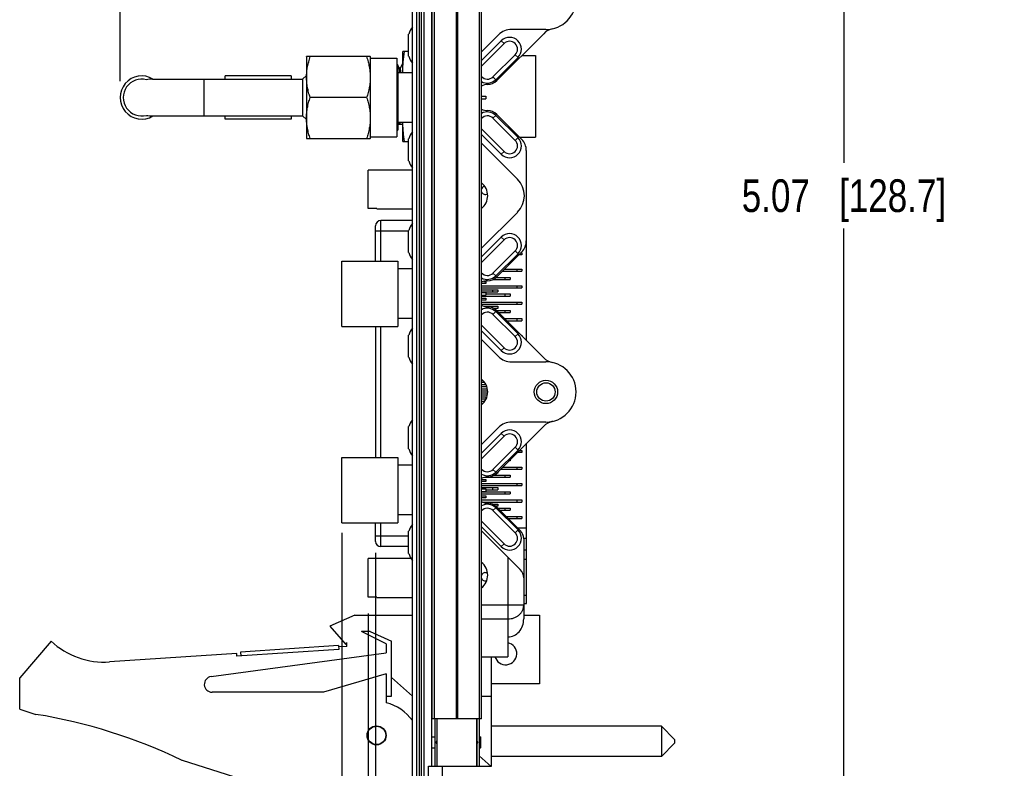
# Model space of a CAD drawing. Header units: inches. Extents: x 0.2 to 16.8, y 0.2 to 10.8.
# Tile 15 of 22: x 9.6 to 13.3, y 4 to 6.8. Entities that reach past the tile are written whole.
import ezdxf

# ---------------------------------------------------------------- set-up
doc = ezdxf.new("R2010")
doc.units = ezdxf.units.IN
doc.header["$LTSCALE"] = 0.935
doc.header["$MEASUREMENT"] = 0
doc.layers.get('0').update_dxf_attribs({"linetype": 'CONTINUOUS'})
doc.layers.add('DIMENSIONS', color=7, linetype='CONTINUOUS')
doc.styles.get("Standard").update_dxf_attribs({"font": 'txt', "width": 0.8})
doc.dimstyles.new('DIMSTYLE_1', dxfattribs={"dimtxt": 0.125, "dimasz": 0.18, "dimexe": 0.125, "dimexo": 0.0625, "dimgap": 0.09, "dimtad": 0, "dimtih": 1, "dimtoh": 1, "dimzin": 4, "dimdsep": 46, "dimtxsty": 'STANDARD', "dimblk": '_FILLED', "dimblk1": '_FILLED', "dimblk2": '_FILLED', "dimcen": 0.09, "dimadec": 0, "dimazin": 0, "dimtp": 0.01, "dimtm": 0.01, "dimtfac": 1, "dimtofl": 0, "dimtmove": 0, "dimatfit": 3, "dimldrblk": '_FILLED', "dimfxl": 1, "dimtolj": 1, "dimtzin": 4, "dimarcsym": 0})
doc.dimstyles.new('DIMSTYLE_2', dxfattribs={"dimtxt": 0.125, "dimasz": 0.18, "dimexe": 0.125, "dimexo": 0.0625, "dimgap": 0.0625, "dimtad": 0, "dimtih": 1, "dimtoh": 1, "dimzin": 4, "dimdsep": 46, "dimtxsty": 'STANDARD', "dimblk": '_FILLED', "dimblk1": '_FILLED', "dimblk2": '_FILLED', "dimcen": 0.09, "dimadec": 0, "dimazin": 0, "dimtp": 0.01, "dimtm": 0.01, "dimtfac": 1, "dimtofl": 0, "dimtmove": 0, "dimatfit": 3, "dimldrblk": '_FILLED', "dimfxl": 1, "dimtolj": 1, "dimtzin": 4, "dimarcsym": 0})

# ---------------------------------------------------------------- blocks, each defined once
blk = doc.blocks.new('*D24')
at = {"layer": 'DIMENSIONS', "color": 2, "linetype": 'CONTINUOUS'}
blk.add_line((9.9462, 6.5836), (9.9462, 9.1171), dxfattribs=at)
at = {"layer": 'DIMENSIONS', "color": 2, "linetype": 'CONTINUOUS', "insert": (9.8837, 9.1796), "char_height": 0.125, "width": 1.125, "attachment_point": 1, "rotation": 90, "line_spacing_factor": 0.9}
blk.add_mtext('1.23{\\Ftxt.shx;\\W1.000000;\\H0.125000; }[31.3]', dxfattribs=at)
blk = doc.blocks.new('_FILLED')
at = {"color": 0, "linetype": 'BYBLOCK'}
blk.add_solid([(0, 0), (-1, 0.174), (-1, -0.174)], dxfattribs=at)
blk = doc.blocks.new('*D25')
at = {"layer": 'DIMENSIONS', "color": 2, "linetype": 'CONTINUOUS'}
for p, q in [((10.7927, 4.8582), (10.7927, 3.4245)), ((10.7927, 3.4245), (10.4691, 3.2534)), ((10.4691, 3.2534), (10.4691, 3.1042))]:
    blk.add_line(p, q, dxfattribs=at)
at = {"layer": 'DIMENSIONS', "color": 2, "linetype": 'CONTINUOUS', "insert": (10.4066, 3.0417), "char_height": 0.125, "width": 1.225, "attachment_point": 3, "rotation": 90, "line_spacing_factor": 0.9}
blk.add_mtext('6X .39{\\Ftxt.shx;\\W1.000000;\\H0.125000; }[9.8]', dxfattribs=at)
blk = doc.blocks.new('*D26')
at = {"layer": 'DIMENSIONS', "color": 2, "linetype": 'CONTINUOUS'}
blk.add_line((10.9219, 4.7819), (10.9219, 3.1042), dxfattribs=at)
at = {"layer": 'DIMENSIONS', "color": 2, "linetype": 'CONTINUOUS', "insert": (10.8594, 3.0417), "char_height": 0.125, "width": 0.925, "attachment_point": 3, "rotation": 90, "line_spacing_factor": 0.9}
blk.add_mtext('.26{\\Ftxt.shx;\\W1.000000;\\H0.125000; }[6.5]', dxfattribs=at)
blk = doc.blocks.new('*D27')
at = {"layer": 'DIMENSIONS', "color": 2, "linetype": 'CONTINUOUS'}
for p, q in [((10.8934, 4.5497), (10.8934, 3.3278)), ((10.8934, 3.3278), (10.7178, 3.2297)), ((10.7178, 3.2297), (10.7178, 3.1042))]:
    blk.add_line(p, q, dxfattribs=at)
at = {"layer": 'DIMENSIONS', "color": 2, "linetype": 'CONTINUOUS', "insert": (10.6553, 3.0417), "char_height": 0.125, "width": 1.225, "attachment_point": 3, "rotation": 90, "line_spacing_factor": 0.9}
blk.add_mtext('2X .28{\\Ftxt.shx;\\W1.000000;\\H0.125000; }[7.2]', dxfattribs=at)
blk = doc.blocks.new('*D28')
at = {"layer": 'DIMENSIONS', "color": 2, "linetype": 'CONTINUOUS'}
for p, q in [((11.1862, 8.6796), (12.8358, 8.6796)), ((12.7108, 8.6796), (12.7108, 6.2711)), ((12.7108, 3.6126), (12.7108, 6.0211)), ((11.1862, 3.6126), (12.8358, 3.6126))]:
    blk.add_line(p, q, dxfattribs=at)
at = {"layer": 'DIMENSIONS', "color": 2, "linetype": 'CONTINUOUS', "xscale": 0.18, "yscale": 0.18, "zscale": 0.18}
for p, rotation in [((12.7108, 8.6796), 90), ((12.7108, 3.6126), 270)]:
    blk.add_blockref('_FILLED', p, dxfattribs=dict(at, rotation=rotation))
at = {"layer": 'DIMENSIONS', "color": 2, "linetype": 'CONTINUOUS', "insert": (12.7108, 6.2086), "char_height": 0.125, "width": 1.225, "attachment_point": 2, "line_spacing_factor": 0.9}
blk.add_mtext('5.07{\\Ftxt.shx;\\W1.000000;\\H0.125000; }[128.7]', dxfattribs=at)

msp = doc.modelspace()

# ---------------------------------------------------------------- linework, layer by layer
at = {"color": 7, "linetype": 'CONTINUOUS'}
for p, q in [((11.0627, 3.6246), (11.0627, 8.6696)), ((11.0777, 8.6496), (11.0777, 3.6446)), ((11.1387, 4.1476), (11.1387, 8.1476)), ((11.3267, 4.1476), (11.3267, 8.1476)), ((11.5727, 6.7811), (11.4413, 6.7811)), ((11.0483, 6.6787), (11.0483, 6.7635)), ((11.3267, 6.6954), (11.3919, 6.7606)), ((11.3267, 6.6622), (11.4022, 6.7377)), ((11.3845, 6.5857), (11.564, 6.7651)), ((11.0257, 6.6161), (11.0257, 6.6971)), ((11.0483, 6.6971), (11.0257, 6.6971)), ((11.328, 6.6423), (11.4128, 6.7271)), ((10.6577, 6.6765), (10.6582, 6.6773)), ((10.6577, 6.6765), (10.6577, 6.3657)), ((10.9017, 6.6773), (10.6582, 6.6773)), ((10.9022, 6.6765), (10.9016, 6.6773)), ((10.9022, 6.3657), (10.9022, 6.6764)), ((10.9022, 6.6711), (11.0037, 6.6711)), ((11.0037, 6.6711), (11.0037, 6.3711)), ((11.4553, 6.6847), (11.3704, 6.5999)), ((11.4659, 6.6741), (11.381, 6.5892)), ((11.4804, 6.6816), (11.5331, 6.6816)), ((11.5331, 6.6816), (11.5331, 6.3696)), ((11.0054, 6.6467), (11.0037, 6.6498)), ((11.0037, 6.6461), (11.0071, 6.6461)), ((11.0071, 6.6461), (11.0071, 6.3961)), ((11.0129, 6.6339), (11.0071, 6.6438)), ((11.0129, 6.6338), (11.0128, 6.6339)), ((11.0129, 6.6339), (11.0128, 6.6339)), ((11.0136, 6.6333), (11.0129, 6.6338)), ((11.0252, 6.6504), (11.0157, 6.6339)), ((11.0157, 6.6339), (11.0157, 6.6339)), ((11.0252, 6.6504), (11.0255, 6.6506)), ((10.0694, 6.5916), (10.6427, 6.5916)), ((10.3473, 6.5916), (10.3473, 6.6036)), ((10.5993, 6.6036), (10.3473, 6.6036)), ((10.5993, 6.6036), (10.5993, 6.5916)), ((10.6427, 6.5916), (10.6427, 6.4506)), ((10.6432, 6.5911), (10.6577, 6.6056)), ((11.0627, 6.6161), (11.0071, 6.6161)), ((10.8878, 6.5211), (10.672, 6.5211)), ((11.3267, 6.5261), (11.3427, 6.5261)), ((11.3267, 6.5161), (11.3427, 6.5161)), ((11.3427, 6.5261), (11.3427, 6.5161)), ((10.0694, 6.4506), (10.6427, 6.4506)), ((10.3473, 6.4386), (10.3473, 6.4506)), ((10.5993, 6.4386), (10.3473, 6.4386)), ((10.5993, 6.4506), (10.5993, 6.4386)), ((10.6432, 6.4511), (10.6577, 6.4366)), ((11.3704, 6.4423), (11.4553, 6.3574)), ((11.381, 6.4529), (11.4659, 6.3681)), ((11.4801, 6.3609), (11.3845, 6.4564)), ((11.0037, 6.3961), (11.0071, 6.3961)), ((11.0627, 6.4261), (11.0071, 6.4261)), ((11.0071, 6.4192), (11.0255, 6.4192)), ((11.0091, 6.4195), (11.0091, 6.4192)), ((11.0141, 6.4253), (11.0141, 6.4257)), ((11.0255, 6.4193), (11.0247, 6.4254)), ((11.0257, 6.3531), (11.0257, 6.4261)), ((11.0259, 6.4247), (11.0258, 6.4261)), ((11.4128, 6.315), (11.328, 6.3999)), ((10.6577, 6.3657), (10.6582, 6.3648)), ((10.6582, 6.3648), (10.9017, 6.3648)), ((10.9022, 6.3657), (10.9017, 6.3648)), ((10.9022, 6.3711), (11.0037, 6.3711)), ((11.0483, 6.2787), (11.0483, 6.3635)), ((11.4022, 6.3044), (11.3267, 6.38)), ((11.4714, 6.3696), (11.5331, 6.3696)), ((11.0257, 6.3531), (11.0483, 6.3531)), ((11.4637, 6.2097), (11.3267, 6.3468)), ((11.4977, 6.3185), (11.4977, 5.9737)), ((10.8934, 6.0965), (10.8934, 6.2439)), ((10.9269, 6.2439), (10.8934, 6.2439)), ((10.9269, 6.2439), (10.9269, 6.245)), ((10.9269, 6.245), (11.0627, 6.245)), ((11.4986, 6.2686), (11.4977, 6.2686)), ((11.4986, 5.5923), (11.4986, 6.2686)), ((11.4977, 6.2371), (11.4986, 6.2371)), ((10.9269, 6.0965), (10.8934, 6.0965)), ((10.9269, 6.0954), (10.9269, 6.0965)), ((10.9269, 6.0954), (11.0627, 6.0954)), ((11.3267, 6.0993), (11.3291, 6.0993)), ((11.4977, 6.0993), (11.4986, 6.0993)), ((11.3267, 5.9454), (11.4637, 6.0824)), ((11.4977, 6.0639), (11.4986, 6.0639)), ((10.9219, 5.8961), (10.9219, 6.0314)), ((11.0627, 6.0511), (10.9416, 6.0511)), ((11.4977, 6.0186), (11.4986, 6.0186)), ((11.0483, 5.9287), (11.0483, 6.0135)), ((11.3267, 5.9122), (11.4022, 5.9877)), ((11.328, 5.8923), (11.4128, 5.9771)), ((11.4977, 5.9793), (11.4986, 5.9793)), ((11.4553, 5.9347), (11.3704, 5.8499)), ((11.4659, 5.9241), (11.381, 5.8392)), ((11.3845, 5.8357), (11.4801, 5.9312)), ((11.4809, 5.9202), (11.469, 5.9202)), ((11.4769, 5.9281), (11.4809, 5.9281)), ((11.4809, 5.9281), (11.4809, 5.9202)), ((10.7927, 5.8961), (11.0071, 5.8961)), ((10.7927, 5.6461), (10.7927, 5.8961)), ((11.0071, 5.8961), (11.0071, 5.6461)), ((11.0627, 5.8661), (11.0071, 5.8661)), ((11.3823, 5.8336), (11.4357, 5.8336)), ((11.406, 5.8572), (11.4809, 5.8572)), ((11.4139, 5.8651), (11.4809, 5.8651)), ((11.4357, 5.8336), (11.4357, 5.8257)), ((11.4809, 5.8651), (11.4809, 5.8572)), ((11.3431, 5.81), (11.3267, 5.81)), ((11.3267, 5.8021), (11.4809, 5.8021)), ((11.3267, 5.7942), (11.4809, 5.7942)), ((11.3353, 5.8178), (11.3431, 5.8178)), ((11.3431, 5.8178), (11.3431, 5.81)), ((11.3702, 5.8257), (11.4357, 5.8257)), ((11.4809, 5.8021), (11.4809, 5.7942)), ((11.3267, 5.7863), (11.3884, 5.7863)), ((11.3267, 5.7785), (11.3884, 5.7785)), ((11.3267, 5.7761), (11.3427, 5.7761)), ((11.3267, 5.7661), (11.3427, 5.7661)), ((11.3267, 5.7627), (11.4357, 5.7627)), ((11.3267, 5.7548), (11.3431, 5.7548)), ((11.3427, 5.7761), (11.3427, 5.7661)), ((11.3427, 5.7706), (11.4357, 5.7706)), ((11.3431, 5.7548), (11.3431, 5.747)), ((11.3884, 5.7863), (11.3884, 5.7785)), ((11.4357, 5.7706), (11.4357, 5.7627)), ((11.3431, 5.747), (11.3267, 5.747)), ((11.3267, 5.7391), (11.4809, 5.7391)), ((11.3267, 5.7312), (11.4809, 5.7312)), ((11.3358, 5.7233), (11.3884, 5.7233)), ((11.3884, 5.7233), (11.3884, 5.7155)), ((11.4809, 5.7391), (11.4809, 5.7312)), ((11.3704, 5.6923), (11.4553, 5.6074)), ((11.3884, 5.7155), (11.3721, 5.7155)), ((11.381, 5.7029), (11.4659, 5.6181)), ((11.3845, 5.7076), (11.4357, 5.7076)), ((11.564, 5.527), (11.3845, 5.7064)), ((11.3913, 5.6997), (11.4357, 5.6997)), ((11.4357, 5.7076), (11.4357, 5.6997)), ((10.7927, 5.6461), (11.0071, 5.6461)), ((10.9219, 5.6461), (10.9219, 5.1461)), ((11.0627, 5.6761), (11.0071, 5.6761)), ((11.4128, 5.565), (11.328, 5.6499)), ((11.4149, 5.6761), (11.4809, 5.6761)), ((11.4228, 5.6682), (11.4809, 5.6682)), ((11.4809, 5.6761), (11.4809, 5.6682)), ((11.0483, 5.5287), (11.0483, 5.6135)), ((11.4022, 5.5544), (11.3267, 5.63)), ((11.4779, 5.6131), (11.4809, 5.6131)), ((11.4809, 5.6131), (11.4809, 5.6101)), ((11.3919, 5.5316), (11.3267, 5.5968)), ((11.4413, 5.5111), (11.5727, 5.5111)), ((11.3267, 5.4399), (11.331, 5.4399)), ((11.3388, 5.432), (11.3267, 5.432)), ((11.3267, 5.4241), (11.3435, 5.4241)), ((11.3267, 5.4163), (11.3468, 5.4163)), ((11.3267, 5.4084), (11.3489, 5.4084)), ((11.3267, 5.4005), (11.35, 5.4005)), ((11.3267, 5.3926), (11.35, 5.3926)), ((11.3267, 5.3848), (11.3491, 5.3848)), ((11.3267, 5.3769), (11.3431, 5.3769)), ((11.3431, 5.369), (11.3267, 5.369)), ((11.3267, 5.3611), (11.3394, 5.3611)), ((11.3267, 5.3533), (11.3332, 5.3533)), ((11.3431, 5.3769), (11.3431, 5.369)), ((11.3845, 5.0857), (11.564, 5.2651)), ((11.5727, 5.2811), (11.4413, 5.2811)), ((11.0483, 5.1787), (11.0483, 5.2635)), ((11.3267, 5.1954), (11.3919, 5.2606)), ((11.3267, 5.1622), (11.4022, 5.2377)), ((11.328, 5.1423), (11.4128, 5.2271)), ((11.4986, 4.5875), (11.4986, 5.1998)), ((11.4553, 5.1847), (11.3704, 5.0999)), ((11.4659, 5.1741), (11.381, 5.0892)), ((11.4809, 5.1643), (11.4631, 5.1643)), ((11.471, 5.1722), (11.4809, 5.1722)), ((11.4809, 5.1722), (11.4809, 5.1643)), ((10.7927, 5.1461), (11.0071, 5.1461)), ((10.7927, 4.8961), (10.7927, 5.1461)), ((11.0071, 5.1461), (11.0071, 4.8961)), ((11.0627, 5.1161), (11.0071, 5.1161)), ((11.4357, 5.1328), (11.4316, 5.1328)), ((11.4357, 5.1368), (11.4357, 5.1328)), ((11.374, 5.0777), (11.4357, 5.0777)), ((11.3884, 5.0856), (11.3844, 5.0856)), ((11.3884, 5.0896), (11.3884, 5.0856)), ((11.4001, 5.1013), (11.4809, 5.1013)), ((11.408, 5.1092), (11.4809, 5.1092)), ((11.4357, 5.0777), (11.4357, 5.0698)), ((11.4809, 5.1092), (11.4809, 5.1013)), ((11.3267, 5.0619), (11.3431, 5.0619)), ((11.3431, 5.0541), (11.3267, 5.0541)), ((11.3267, 5.0462), (11.4809, 5.0462)), ((11.3395, 5.0698), (11.4357, 5.0698)), ((11.3431, 5.0619), (11.3431, 5.0541)), ((11.4809, 5.0462), (11.4809, 5.0383)), ((11.3267, 5.0383), (11.4809, 5.0383)), ((11.3267, 5.0304), (11.3884, 5.0304)), ((11.3267, 5.0261), (11.3427, 5.0261)), ((11.3267, 5.0161), (11.3427, 5.0161)), ((11.3267, 5.0147), (11.4357, 5.0147)), ((11.3267, 5.0068), (11.4357, 5.0068)), ((11.3427, 5.0261), (11.3427, 5.0161)), ((11.3427, 5.0226), (11.3884, 5.0226)), ((11.3884, 5.0304), (11.3884, 5.0226)), ((11.4357, 5.0147), (11.4357, 5.0068)), ((11.3267, 4.9989), (11.3431, 4.9989)), ((11.3431, 4.9911), (11.3267, 4.9911)), ((11.3267, 4.9832), (11.4809, 4.9832)), ((11.3306, 4.9753), (11.4809, 4.9753)), ((11.3431, 4.9989), (11.3431, 4.9911)), ((11.3687, 4.9674), (11.3884, 4.9674)), ((11.3884, 4.9674), (11.3884, 4.9596)), ((11.4809, 4.9832), (11.4809, 4.9753)), ((11.3704, 4.9429), (11.4553, 4.858)), ((11.3884, 4.9596), (11.3809, 4.9596)), ((11.381, 4.9535), (11.4659, 4.8687)), ((11.4745, 4.8663), (11.3841, 4.9566)), ((11.389, 4.9517), (11.4357, 4.9517)), ((11.3969, 4.9438), (11.4357, 4.9438)), ((11.4357, 4.9517), (11.4357, 4.9438)), ((10.7927, 4.8961), (11.0071, 4.8961)), ((10.9219, 4.8248), (10.9219, 4.8961)), ((11.0627, 4.9261), (11.0071, 4.9261)), ((11.4128, 4.8156), (11.328, 4.9005)), ((11.4205, 4.9202), (11.4809, 4.9202)), ((11.4284, 4.9123), (11.4809, 4.9123)), ((11.4809, 4.9202), (11.4809, 4.9123)), ((11.0483, 4.7787), (11.0483, 4.8635)), ((11.4022, 4.805), (11.3267, 4.8806)), ((11.4745, 4.7173), (11.3267, 4.8652)), ((11.4638, 4.8769), (11.4986, 4.8769)), ((11.4877, 4.8375), (11.4986, 4.8375)), ((11.4877, 4.8344), (11.4877, 4.529)), ((11.0483, 4.805), (10.9416, 4.805)), ((11.4877, 4.7922), (11.4986, 4.7922)), ((10.9269, 4.7596), (10.8934, 4.7596)), ((10.8934, 4.6122), (10.8934, 4.7596)), ((10.9269, 4.7608), (11.0571, 4.7608)), ((10.9269, 4.7596), (10.9269, 4.7608)), ((11.4877, 4.7568), (11.4986, 4.7568)), ((10.9269, 4.6122), (10.8934, 4.6122)), ((10.9269, 4.6111), (10.9269, 4.6122)), ((10.9269, 4.6111), (11.0627, 4.6111)), ((11.4877, 4.619), (11.4986, 4.619)), ((11.4877, 4.5875), (11.4986, 4.5875)), ((10.8427, 4.5437), (10.7477, 4.5007)), ((10.8427, 4.5437), (11.0627, 4.5437)), ((11.4877, 4.5437), (11.5477, 4.5437)), ((11.5477, 4.5437), (11.5477, 4.2807)), ((10.7477, 4.5007), (10.8077, 4.4307)), ((10.9008, 4.4807), (10.8687, 4.4807)), ((10.9627, 4.4337), (10.8687, 4.4807)), ((10.9008, 4.4807), (10.9827, 4.4437)), ((9.6827, 4.4437), (9.5627, 4.3037)), ((10.8077, 4.4307), (10.8127, 4.4382)), ((10.8127, 4.4237), (10.8127, 4.4382)), ((10.9827, 4.2337), (10.9827, 4.4437)), ((11.4277, 4.4598), (11.4277, 4.3844)), ((10.7814, 4.4116), (10.3922, 4.3861)), ((10.7804, 4.4266), (10.4062, 4.4021)), ((10.4062, 4.4021), (10.4072, 4.3871)), ((10.7804, 4.4266), (10.7814, 4.4116)), ((10.8127, 4.4237), (10.7807, 4.4216)), ((10.9627, 4.4337), (10.9627, 4.3987)), ((10.3916, 4.3961), (9.9062, 4.3643)), ((10.2936, 4.3084), (10.9627, 4.3987)), ((10.3922, 4.3861), (10.3916, 4.3961)), ((11.3267, 4.3844), (11.4277, 4.3844)), ((11.3637, 4.3844), (11.3637, 3.9647)), ((9.5627, 4.1837), (9.5627, 4.3037)), ((10.9627, 4.3187), (10.7227, 4.2487)), ((10.9627, 4.3187), (10.9627, 4.2087)), ((10.9827, 4.3053), (11.0627, 4.2338)), ((11.5477, 4.2807), (11.3637, 4.2807)), ((10.7227, 4.2487), (10.2977, 4.2487)), ((10.9627, 4.2337), (10.9827, 4.2337)), ((11.3267, 4.2337), (11.3637, 4.2337)), ((9.5627, 4.1837), (9.6247, 4.1641)), ((11.3267, 4.1476), (11.1387, 4.1476)), ((12.0137, 4.1185), (11.3637, 4.1185)), ((12.0637, 4.0685), (12.0137, 4.1185)), ((12.0137, 4.1185), (12.0137, 4.0035)), ((11.136, 4.0766), (11.137, 4.0776)), ((11.136, 4.0766), (11.136, 4.0376)), ((11.137, 4.0776), (11.1477, 4.0776)), ((11.137, 4.0366), (11.137, 4.0776)), ((11.3177, 4.0776), (11.323, 4.0776)), ((11.324, 4.0766), (11.323, 4.0776)), ((11.323, 4.0366), (11.323, 4.0776)), ((11.324, 4.0376), (11.324, 4.0765)), ((12.0637, 4.0685), (12.0637, 4.0535)), ((11.136, 4.0376), (11.137, 4.0366)), ((11.137, 4.0366), (11.1477, 4.0366)), ((11.3177, 4.0366), (11.323, 4.0366)), ((11.324, 4.0376), (11.323, 4.0366)), ((12.0637, 4.0535), (12.0137, 4.0035)), ((10.1826, 3.9884), (10.5627, 3.8687)), ((11.3177, 4.0058), (11.3637, 3.9647)), ((12.0137, 4.0035), (11.3637, 4.0035)), ((11.3637, 3.9647), (11.1777, 3.9647))]:
    msp.add_line(p, q, dxfattribs=at)
at = {"color": 9, "linetype": 'CONTINUOUS'}
for p, q in [((11.0897, 3.6126), (11.0897, 8.6796)), ((11.0957, 8.6796), (11.0957, 3.6126)), ((11.1077, 3.6126), (11.1077, 8.6796)), ((11.1369, 4.0776), (11.1369, 8.2181)), ((11.1476, 4.1476), (11.1476, 8.1476)), ((11.2295, 8.1476), (11.2295, 4.1476)), ((11.2358, 4.1476), (11.2358, 8.1476)), ((11.3177, 8.1476), (11.3177, 4.1476)), ((11.4022, 6.7377), (11.4128, 6.7271)), ((11.4553, 6.6847), (11.4659, 6.6741)), ((10.2677, 6.4506), (10.2677, 6.5916)), ((11.381, 6.5892), (11.3704, 6.5999)), ((11.3704, 6.4423), (11.381, 6.4529)), ((11.3267, 6.3986), (11.328, 6.3999)), ((11.4659, 6.3681), (11.4553, 6.3574)), ((11.4128, 6.315), (11.4022, 6.3044)), ((10.9416, 5.8961), (10.9416, 6.0511)), ((10.9219, 6.0117), (11.0483, 6.0117)), ((11.4022, 5.9877), (11.4128, 5.9771)), ((11.4553, 5.9347), (11.4659, 5.9241)), ((11.381, 5.8392), (11.3704, 5.8499)), ((11.416, 5.8336), (11.416, 5.8257)), ((11.4612, 5.8651), (11.4612, 5.8572)), ((11.4612, 5.8021), (11.4612, 5.7942)), ((11.3687, 5.7863), (11.3687, 5.7785)), ((11.416, 5.7706), (11.416, 5.7627)), ((11.3687, 5.7233), (11.3687, 5.7171)), ((11.4612, 5.7391), (11.4612, 5.7312)), ((11.3704, 5.6923), (11.381, 5.7029)), ((11.416, 5.7076), (11.416, 5.6997)), ((10.9416, 5.1461), (10.9416, 5.6461)), ((11.3267, 5.6486), (11.328, 5.6499)), ((11.4612, 5.6761), (11.4612, 5.6682)), ((11.4659, 5.6181), (11.4553, 5.6074)), ((11.4128, 5.565), (11.4022, 5.5544)), ((11.4022, 5.2377), (11.4128, 5.2271)), ((11.4553, 5.1847), (11.4659, 5.1741)), ((11.381, 5.0892), (11.3704, 5.0999)), ((11.416, 5.0777), (11.416, 5.0698)), ((11.4612, 5.1092), (11.4612, 5.1013)), ((11.4612, 5.0462), (11.4612, 5.0383)), ((11.3687, 5.0304), (11.3687, 5.0226)), ((11.416, 5.0147), (11.416, 5.0068)), ((11.4612, 4.9832), (11.4612, 4.9753)), ((11.3704, 4.9429), (11.381, 4.9535)), ((11.416, 4.9517), (11.416, 4.9438)), ((10.9416, 4.805), (10.9416, 4.8961)), ((11.3267, 4.8992), (11.328, 4.9005)), ((11.4612, 4.9202), (11.4612, 4.9123)), ((11.4659, 4.8687), (11.4553, 4.858)), ((11.0483, 4.8444), (10.9219, 4.8444)), ((11.4128, 4.8156), (11.4022, 4.805)), ((11.4277, 4.7642), (11.4277, 4.4598)), ((11.4877, 4.5807), (11.3267, 4.5807)), ((11.3267, 4.5288), (11.4277, 4.5288)), ((11.1553, 4.1476), (11.1553, 4.0624)), ((11.1577, 3.9666), (11.1577, 4.1476)), ((11.3077, 4.1476), (11.3077, 3.9666)), ((11.31, 4.0624), (11.31, 4.1476)), ((11.1369, 3.9666), (11.1369, 4.0366)), ((11.1553, 4.0518), (11.1553, 3.9666)), ((11.31, 3.9666), (11.31, 4.0518))]:
    msp.add_line(p, q, dxfattribs=at)
at = {"color": 6, "linetype": 'CONTINUOUS'}
for p, q in [((11.1477, 4.1476), (11.1477, 3.9666)), ((11.3177, 4.1476), (11.3177, 3.9666)), ((11.1237, 3.9666), (11.3177, 3.9666)), ((11.1237, 3.6126), (11.1237, 3.9666)), ((11.1777, 3.6126), (11.1777, 3.9667))]:
    msp.add_line(p, q, dxfattribs=at)
at = {"color": 7, "linetype": 'CONTINUOUS'}
msp.add_lwpolyline([(11.0157, 6.6339), (11.0156, 6.6338), (11.0142, 6.6331), (11.0136, 6.6333)], dxfattribs=at)
for centre, radius in [((11.5727, 5.3961), 0.0445), ((11.5727, 5.3961), 0.035), ((10.9257, 4.0837), 0.0365), ((10.9257, 4.0837), 0.035)]:
    msp.add_circle(centre, radius, dxfattribs=at)
for centre, radius, start, end in [((11.5727, 6.8961), 0.115, 270, 90), ((11.1586, 6.7211), 0.1181, 144.3567, 158.9605), ((11.4413, 6.7111), 0.07, 90, 135), ((11.6135, 6.7156), 0.07, 102.7438, 135), ((11.434, 6.7059), 0.045, 315, 135), ((11.434, 6.7059), 0.03, 315, 135), ((11.1586, 6.7211), 0.1181, 201.0395, 215.6742), ((11.3492, 6.6211), 0.03, 135, 138.7177), ((10.0287, 6.5211), 0.0825, 58.6815, 301.3185), ((10.0287, 6.5211), 0.0705, 75.0374, 284.9626), ((11.3492, 6.6211), 0.03, 221.2626, 315), ((11.3492, 6.6211), 0.045, 239.9423, 315), ((11.3492, 6.6211), 0.05, 270.8393, 315), ((11.3507, 6.5211), 0.05, 90.8393, 118.6921), ((11.3507, 6.5211), 0.05, 241.3079, 269.161), ((11.3492, 6.4211), 0.05, 45, 89.161), ((11.3492, 6.4211), 0.03, 45, 138.7389), ((11.3492, 6.4211), 0.045, 45, 120.054), ((11.6008, 6.4601), 0.5931, 183.3572, 183.9252), ((11.7454, 6.4703), 0.7326, 183.5195, 183.9961), ((11.1586, 6.3211), 0.1181, 144.3567, 158.9605), ((11.434, 6.3362), 0.045, 225, 45), ((11.434, 6.3362), 0.03, 225, 45), ((11.4377, 6.3185), 0.06, 0, 45), ((11.1586, 6.3211), 0.1181, 201.0395, 215.6742), ((11.4001, 6.1461), 0.09, 315, 45), ((11.3412, 6.1663), 0.0157, 98.0741, 160.0442), ((11.2877, 6.1461), 0.0625, 308.6245, 51.3755), ((11.3412, 6.1663), 0.0157, 199.9573, 303.607), ((10.9416, 6.0314), 0.0197, 90, 180), ((11.1586, 5.9711), 0.1181, 144.3567, 158.9605), ((11.434, 5.9559), 0.045, 315, 135), ((11.434, 5.9559), 0.03, 315, 135), ((11.4377, 5.9737), 0.06, 315, 360), ((11.1586, 5.9711), 0.1181, 201.0395, 215.6742), ((11.3492, 5.8711), 0.03, 135, 138.7193), ((11.3492, 5.8711), 0.03, 221.261, 315), ((11.3492, 5.8711), 0.045, 239.946, 315), ((11.3492, 5.8711), 0.05, 270.8391, 315), ((11.3507, 5.7711), 0.05, 90.8391, 118.6911), ((11.3507, 5.7711), 0.05, 241.3089, 269.1609), ((11.3492, 5.6711), 0.05, 45, 89.1609), ((11.3492, 5.6711), 0.03, 45, 138.739), ((11.3492, 5.6711), 0.045, 45, 120.0586), ((11.1586, 5.5711), 0.1181, 144.3567, 158.9605), ((11.434, 5.5862), 0.045, 225, 45), ((11.434, 5.5862), 0.03, 225, 45), ((11.1586, 5.5711), 0.1181, 201.0395, 215.6742), ((11.4413, 5.5811), 0.07, 225, 270), ((11.6135, 5.5765), 0.07, 225, 257.2562), ((11.5727, 5.3961), 0.115, 270, 90), ((11.2877, 5.3961), 0.0625, 308.6245, 51.3755), ((11.1586, 5.2211), 0.1181, 144.3567, 158.9605), ((11.4413, 5.2111), 0.07, 90, 135), ((11.6135, 5.2156), 0.07, 102.7437, 135), ((11.434, 5.2059), 0.045, 315, 135), ((11.434, 5.2059), 0.03, 315, 135), ((11.1586, 5.2211), 0.1181, 201.0395, 215.6742), ((11.3492, 5.1211), 0.03, 135, 138.7185), ((11.3492, 5.1211), 0.03, 221.2619, 315), ((11.3492, 5.1211), 0.045, 239.9419, 315), ((11.3492, 5.1211), 0.05, 270.8391, 315), ((11.3507, 5.0211), 0.05, 90.8391, 118.6907), ((11.3507, 5.0211), 0.05, 241.3093, 269.1558), ((11.3492, 4.9217), 0.045, 45, 120.0536), ((11.3492, 4.9217), 0.0494, 45, 89.1558), ((11.3492, 4.9217), 0.03, 45, 138.7381), ((11.1586, 4.8211), 0.1181, 144.3567, 158.9605), ((11.434, 4.8368), 0.045, 225, 45), ((11.434, 4.8368), 0.03, 225, 45), ((11.4427, 4.8344), 0.045, 0, 45), ((10.9416, 4.8247), 0.0197, 180, 270), ((11.1586, 4.8211), 0.1181, 201.0395, 215.6742), ((11.2877, 4.6961), 0.0625, 308.6245, 51.3755), ((11.3412, 4.6899), 0.0157, 56.0164, 160.0451), ((11.4427, 4.6855), 0.045, 0, 45), ((11.3412, 4.6899), 0.0157, 199.9582, 290.7108), ((9.8866, 4.6637), 0.3, 227.1666, 273.7467), ((11.4187, 4.3961), 0.0425, 196.1157, 77.7002), ((10.2977, 4.2787), 0.03, 97.6845, 270), ((10.9177, 4.0344), 0.18, 36.1216, 75.5225), ((9.3013, 2.1641), 2.026, 64.2145, 80.8167)]:
    msp.add_arc(centre, radius, start, end, dxfattribs=at)
msp.add_ellipse((11.4277, 4.529), major_axis=(0, 0.0693), ratio=0.866025, start_param=-3.141593, end_param=-1.570796, dxfattribs=at)
for points, knots in [([(11.0257, 6.6161), (11.0258, 6.6228), (11.0262, 6.6364), (11.0281, 6.6635), (11.0307, 6.6837), (11.0328, 6.6971)], [0, 0, 0, 0, 0.249754, 0.499639, 1, 1, 1, 1]), ([(10.672, 6.5211), (10.6699, 6.5274), (10.6661, 6.5402), (10.6617, 6.5597), (10.6589, 6.5794), (10.6579, 6.5992), (10.659, 6.6191), (10.6618, 6.6388), (10.6663, 6.6582), (10.6702, 6.671), (10.6723, 6.6773)], [0, 0, 0, 0, 0.125684, 0.250835, 0.375531, 0.499962, 0.6244, 0.749115, 0.87429, 1, 1, 1, 1]), ([(10.8875, 6.6773), (10.8896, 6.671), (10.8935, 6.6582), (10.898, 6.6388), (10.9009, 6.6191), (10.9019, 6.5992), (10.901, 6.5794), (10.8982, 6.5597), (10.8938, 6.5402), (10.8899, 6.5274), (10.8878, 6.5211)], [0, 0, 0, 0, 0.12571, 0.250885, 0.3756, 0.500038, 0.624469, 0.749165, 0.874316, 1, 1, 1, 1]), ([(11.0128, 6.6339), (11.0128, 6.6339), (11.0128, 6.634), (11.0127, 6.6341), (11.0126, 6.6342), (11.0125, 6.6341), (11.0124, 6.6341), (11.0122, 6.6339), (11.0121, 6.6335), (11.0119, 6.633), (11.0117, 6.6322), (11.0115, 6.6313), (11.0114, 6.6307), (11.0114, 6.6303)], [0, 0, 0, 0, 0.03493, 0.061975, 0.083549, 0.104169, 0.128882, 0.160791, 0.251012, 0.379492, 0.547153, 0.754068, 1, 1, 1, 1]), ([(11.0137, 6.6303), (11.0136, 6.6307), (11.0135, 6.6315), (11.0133, 6.6325), (11.0131, 6.6333), (11.0129, 6.6337), (11.0129, 6.6339)], [0, 0, 0, 0, 0.350536, 0.633875, 0.850007, 1, 1, 1, 1]), ([(11.0151, 6.6165), (11.0149, 6.6192), (11.0146, 6.623), (11.0141, 6.6276), (11.0138, 6.6295), (11.0137, 6.6303)], [0, 0, 0, 0, 0.585121, 0.814566, 1, 1, 1, 1]), ([(11.0172, 6.6303), (11.0171, 6.6307), (11.017, 6.6313), (11.0168, 6.6322), (11.0167, 6.633), (11.0165, 6.6335), (11.0163, 6.6339), (11.0162, 6.6341), (11.0161, 6.6341), (11.016, 6.6342), (11.0159, 6.6341), (11.0158, 6.634), (11.0157, 6.634), (11.0157, 6.6339)], [0, 0, 0, 0, 0.246518, 0.45372, 0.621535, 0.750191, 0.84074, 0.872873, 0.897791, 0.918439, 0.939689, 0.966051, 1, 1, 1, 1]), ([(11.0186, 6.6165), (11.0184, 6.6192), (11.018, 6.6229), (11.0176, 6.6275), (11.0173, 6.6294), (11.0172, 6.6303)], [0, 0, 0, 0, 0.585029, 0.814495, 1, 1, 1, 1]), ([(10.0694, 6.5916), (10.0656, 6.5916), (10.058, 6.5912), (10.0505, 6.59), (10.0469, 6.5892)], [0, 0, 0, 0, 0.500018, 1, 1, 1, 1]), ([(10.6721, 6.3648), (10.6699, 6.3712), (10.6661, 6.3839), (10.6616, 6.4034), (10.6587, 6.4231), (10.6577, 6.4429), (10.6587, 6.4628), (10.6615, 6.4825), (10.666, 6.502), (10.6699, 6.5147), (10.672, 6.5211)], [0, 0, 0, 0, 0.125717, 0.250887, 0.375588, 0.500008, 0.624426, 0.749123, 0.874288, 1, 1, 1, 1]), ([(10.8878, 6.5211), (10.8899, 6.5147), (10.8938, 6.502), (10.8983, 6.4825), (10.9011, 6.4628), (10.9021, 6.4429), (10.9011, 6.4231), (10.8982, 6.4034), (10.8938, 6.3839), (10.8899, 6.3712), (10.8878, 6.3648)], [0, 0, 0, 0, 0.125712, 0.250877, 0.375574, 0.499992, 0.624412, 0.749113, 0.874283, 1, 1, 1, 1]), ([(10.0469, 6.453), (10.0505, 6.4522), (10.058, 6.451), (10.0656, 6.4506), (10.0694, 6.4506)], [0, 0, 0, 0, 0.499982, 1, 1, 1, 1]), ([(11.0328, 6.3531), (11.031, 6.3649), (11.0286, 6.3828), (11.0266, 6.4068), (11.0261, 6.4187), (11.0259, 6.4247)], [0, 0, 0, 0, 0.500349, 0.750245, 1, 1, 1, 1])]:
    msp.add_open_spline(points, degree=3, knots=knots, dxfattribs=at)
at = {"color": 9, "linetype": 'CONTINUOUS'}
msp.add_open_spline([(11.4277, 4.5288), (11.4316, 4.5288), (11.4394, 4.5294), (11.4488, 4.5319), (11.456, 4.5348), (11.461, 4.5374), (11.4658, 4.5405), (11.4715, 4.545), (11.4778, 4.5515), (11.4825, 4.5591), (11.4852, 4.5656), (11.4866, 4.5705), (11.4875, 4.5756), (11.4877, 4.579), (11.4877, 4.5807)], degree=3, knots=[0, 0, 0, 0, 0.133556, 0.265857, 0.331249, 0.395938, 0.459839, 0.522892, 0.646217, 0.766231, 0.825289, 0.883827, 0.942005, 1, 1, 1, 1], dxfattribs=at)
at = {"color": 6, "linetype": 'CONTINUOUS'}
for points, knots in [([(11.1553, 4.0624), (11.155, 4.0621), (11.1543, 4.0613), (11.1537, 4.06), (11.1534, 4.0586), (11.1533, 4.0576), (11.1533, 4.0571)], [0, 0, 0, 0, 0.247863, 0.49708, 0.748004, 1, 1, 1, 1]), ([(11.312, 4.0571), (11.312, 4.0576), (11.3119, 4.0586), (11.3116, 4.06), (11.311, 4.0613), (11.3104, 4.0621), (11.31, 4.0624)], [0, 0, 0, 0, 0.252011, 0.502964, 0.75215, 1, 1, 1, 1]), ([(11.1533, 4.0571), (11.1533, 4.0566), (11.1534, 4.0556), (11.1537, 4.0542), (11.1543, 4.0528), (11.155, 4.0521), (11.1553, 4.0518)], [0, 0, 0, 0, 0.252011, 0.502964, 0.752149, 1, 1, 1, 1]), ([(11.31, 4.0518), (11.3104, 4.0521), (11.311, 4.0528), (11.3116, 4.0542), (11.3119, 4.0556), (11.312, 4.0566), (11.312, 4.0571)], [0, 0, 0, 0, 0.247862, 0.49708, 0.748005, 1, 1, 1, 1])]:
    msp.add_open_spline(points, degree=3, knots=knots, dxfattribs=at)

# ---------------------------------------------------------------- dimensions: what is measured, and where the dimension line sits
at = {"layer": 'DIMENSIONS', "color": 2, "linetype": 'CONTINUOUS'}
for feature_location, offset, origin, picture, middle in [((9.9462, 6.5836), (0, 2.5335), (11.1777, 6.5211), '*D24', (9.9462, 9.7421)), ((10.9219, 4.7819), (0, -1.6777), (11.1777, 4.8444), '*D26', (10.9219, 2.5792))]:
    dim = msp.add_ordinate_dim(feature_location=feature_location, offset=offset, dtype=1, origin=origin, dimstyle='DIMSTYLE_1', override={"dimtad": 1, "dimtih": 0, "dimtoh": 0}, dxfattribs=at)
    dim.commit()
    dim.dimension.update_dxf_attribs({"geometry": picture, "text_midpoint": middle})
dim = msp.add_linear_dim(base=(12.7108, 8.6796), p1=(11.1237, 3.6126), p2=(11.1237, 8.6796), angle=90, dimstyle='DIMSTYLE_2', dxfattribs=at)
dim.commit()
dim.dimension.update_dxf_attribs({"geometry": '*D28', "text_midpoint": (12.7108, 6.1461), "dimtype": 160})
for feature_location, offset, origin, text, picture, middle in [((10.7927, 4.8582), (-0.3236, -1.754), (11.1777, 5.0211), '6X <>', '*D25', (10.4691, 2.4292)), ((10.8934, 4.5497), (-0.1756, -1.4456), (11.1777, 4.6122), '2X <>', '*D27', (10.7178, 2.4292))]:
    dim = msp.add_ordinate_dim(feature_location=feature_location, offset=offset, dtype=0, origin=origin, text=text, dimstyle='DIMSTYLE_1', override={"dimtad": 1, "dimtih": 0, "dimtoh": 0}, dxfattribs=at)
    dim.commit()
    dim.dimension.update_dxf_attribs({"geometry": picture, "text_midpoint": middle})

doc.saveas('drawing.dxf')
